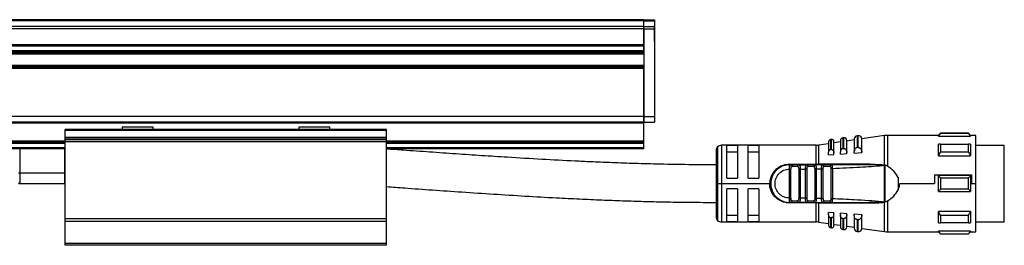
# Model space of a CAD drawing. Header units: millimetres. Extents: x -741 to 2398, y 394 to 730.
# Tile 6 of 10: x 240 to 424, y 539 to 581. Entities that reach past the tile are written whole.
import ezdxf

# ---------------------------------------------------------------- set-up
doc = ezdxf.new("R2010")
doc.units = ezdxf.units.MM

# ---------------------------------------------------------------- blocks, each defined once
blk = doc.blocks.new('Drawing View2')
at = {"color": 7, "linetype": 'Continuous', "lineweight": 25}
for p, q in [((48, 31.15), (-248, 31.15)), ((48, 30.96), (-248, 30.96)), ((48, 29.88), (-248, 29.88)), ((48, 29.43), (-248, 29.43)), ((48, 30.96), (48, 31.15)), ((48, 31.14), (50, 31.14)), ((48, 30.96), (50, 30.96)), ((48, 29.88), (48, 30.96)), ((48, 29.88), (50, 29.88)), ((48, 29.43), (48, 29.88)), ((48, 29.43), (50, 29.43)), ((48, 29.43), (48, 13.06)), ((48, 26.48), (48, 29.43)), ((50, 31.14), (50, 30.96)), ((50, 30.96), (50, 29.88)), ((50.01, 30.07), (50, 30.07)), ((50, 29.88), (50, 29.43)), ((50, 29.43), (50, 13.06)), ((50.01, 27.57), (50.01, 30.07)), ((48, 26.48), (-248, 26.48)), ((48, 26.23), (-248, 26.23)), ((48, 25.33), (48, 26.23)), ((50, 27.07), (50.01, 27.07)), ((50.01, 27.07), (50.01, 27.57)), ((48, 25.33), (-248, 25.33)), ((48, 25.08), (-248, 25.08)), ((48, 24.99), (-248, 24.99)), ((48, 24.74), (-248, 24.74)), ((48, 22.62), (-248, 22.62)), ((48, 22.37), (-248, 22.37)), ((48, 22.28), (-248, 22.28)), ((48, 22.03), (-248, 22.03)), ((48, 13.06), (48, 22.03)), ((48, 13.06), (-248, 13.06)), ((48, 13.06), (50, 13.06)), ((48, 13.06), (48, 12.06)), ((48, 12.06), (48, 13.06)), ((50, 13.06), (50, 12.06)), ((48, 12.06), (-248, 12.06)), ((48, 11.86), (-248, 11.86)), ((-49.4, 11.12), (-49.4, 10.67)), ((-49.4, 11.12), (-49.4, 10.67)), ((-47.4, 11.12), (-49.4, 11.12)), ((-47.4, 11.12), (-49.4, 11.12)), ((-43.59, 11.12), (-47.4, 11.12)), ((-43.59, 11.12), (-47.4, 11.12)), ((-43.59, 10.67), (-43.59, 11.12)), ((-43.59, 10.67), (-43.59, 11.12)), ((-16.4, 11.12), (-16.4, 10.67)), ((-16.4, 11.12), (-16.4, 10.67)), ((-14.07, 11.12), (-16.4, 11.12)), ((-14.07, 11.12), (-16.4, 11.12)), ((-10.59, 11.12), (-14.07, 11.12)), ((-10.59, 11.12), (-14.07, 11.12)), ((-10.59, 10.67), (-10.59, 11.12)), ((-10.59, 10.67), (-10.59, 11.12)), ((48, 12.06), (50, 12.06)), ((48, 11.86), (48, 12.06)), ((48, 8.46), (48, 11.86)), ((-60, 10.46), (-60, 10.66)), ((0, 10.66), (-60, 10.66)), ((-60, 10.46), (-60, 10.66)), ((0, 10.66), (-60, 10.66)), ((0, 10.46), (-60, 10.46)), ((-60, 9.2), (-60, 10.46)), ((0, 10.46), (-60, 10.46)), ((-60, 9.2), (-60, 10.46)), ((0, 9.2), (-60, 9.2)), ((-60, 9.06), (-60, 9.2)), ((-60, 9.06), (-60, 9.2)), ((0, 9.2), (-60, 9.2)), ((-49.4, 10.67), (-49.4, 10.66)), ((-49.4, 10.67), (-49.4, 10.66)), ((-47.4, 10.67), (-49.4, 10.67)), ((-47.4, 10.67), (-49.4, 10.67)), ((-43.59, 10.67), (-47.4, 10.67)), ((-43.59, 10.67), (-47.4, 10.67)), ((-43.6, 10.66), (-43.59, 10.67)), ((-43.6, 10.66), (-43.59, 10.67)), ((-16.4, 10.67), (-16.4, 10.66)), ((-16.4, 10.67), (-16.4, 10.66)), ((-14.07, 10.67), (-16.4, 10.67)), ((-14.07, 10.67), (-16.4, 10.67)), ((-10.59, 10.67), (-14.07, 10.67)), ((-10.59, 10.67), (-14.07, 10.67)), ((-10.6, 10.66), (-10.59, 10.67)), ((-10.6, 10.66), (-10.59, 10.67)), ((0, 10.46), (0, 10.66)), ((0, 10.46), (0, 10.66)), ((0, 9.2), (0, 10.46)), ((0, 9.2), (0, 10.46)), ((0, 9.06), (0, 9.2)), ((0, 9.06), (0, 9.2)), ((88.01, 9.52), (87.81, 9.49)), ((87.81, 9.49), (87.81, 7.28)), ((88.01, 7.3), (88.01, 9.52)), ((92.95, 9.53), (88.7, 8.91)), ((92.95, 4.06), (92.95, 9.53)), ((103, 9.57), (93.52, 9.57)), ((93.52, 9.57), (93.52, 3.8)), ((103.4, 9.97), (103, 9.57)), ((103, 9.44), (103, 9.57)), ((103, 9.44), (109, 9.44)), ((108.6, 9.97), (103.4, 9.97)), ((108.6, 9.91), (103.4, 9.91)), ((109, 9.57), (108.6, 9.97)), ((108.6, 9.91), (108.6, 9.97)), ((110, 9.57), (109, 9.57)), ((110, 0.57), (110, 9.57)), ((-60, 8.46), (-140, 8.46)), ((-60, 8.26), (-140, 8.26)), ((-60, 8.06), (-140, 8.06)), ((0, 9.06), (-60, 9.06)), ((-60, 8.75), (-60, 9.06)), ((0, 9.06), (-60, 9.06)), ((-60, 8.75), (-60, 9.06)), ((0, 8.75), (-60, 8.75)), ((0, 8.75), (-60, 8.75)), ((-60, 8.35), (-60, 8.75)), ((-60, 8.35), (-60, 8.75)), ((0, 8.35), (-60, 8.35)), ((-60, -6), (-60, 8.35)), ((-60, -6), (-60, 8.35)), ((0, 8.35), (-60, 8.35)), ((0, 8.75), (0, 9.06)), ((0, 8.75), (0, 9.06)), ((0, 8.35), (0, 8.75)), ((0, 8.35), (0, 8.75)), ((48, 8.46), (0, 8.46)), ((0, -6), (0, 8.35)), ((0, -6), (0, 8.35)), ((48, 8.26), (0, 8.26)), ((48, 8.06), (0, 8.06)), ((48, 8.26), (48, 8.46)), ((48, 8.06), (48, 8.26)), ((48, 7.26), (48, 8.06)), ((61.79, 7.42), (61.79, 0.57)), ((80.17, 7.72), (62.5, 7.72)), ((62.5, 7.72), (62.5, 0.57)), ((65.5, 7.65), (63.5, 7.65)), ((63.5, 1.57), (63.5, 7.65)), ((65.5, 7.65), (65.5, 1.57)), ((69.5, 7.65), (67.5, 7.65)), ((67.5, 1.57), (67.5, 7.65)), ((69.5, 7.65), (69.5, 1.57)), ((80.17, 4.17), (80.17, 7.72)), ((82.5, 8.02), (80.6, 7.75)), ((80.6, 7.75), (80.6, 4.17)), ((82.5, 8.38), (82.5, 6.42)), ((83.04, 8.81), (82.84, 8.78)), ((82.84, 8.78), (82.84, 6.9)), ((83.04, 6.92), (83.04, 8.81)), ((83.5, 6.34), (83.5, 8.41)), ((84.7, 8.34), (83.5, 8.17)), ((84.7, 8.61), (84.7, 6.47)), ((85.33, 9.14), (85.13, 9.11)), ((85.13, 9.11), (85.13, 7.08)), ((85.33, 7.09), (85.33, 9.14)), ((87.3, 8.71), (85.9, 8.51)), ((85.9, 6.36), (85.9, 8.64)), ((87.3, 8.9), (87.3, 6.54)), ((88.7, 6.39), (88.7, 8.93)), ((103.4, 7.9), (108.6, 7.9)), ((109, 7.9), (109, 5.78)), ((115.3, 7.69), (110, 7.69)), ((115.3, -5.19), (115.3, 7.69)), ((-60, 7.26), (-140, 7.26)), ((-60, 7.06), (-140, 7.06)), ((-68.5, 7.06), (-68.5, 2.56)), ((-60.1, 2.56), (-60.1, 7.06)), ((48, 7.26), (0, 7.26)), ((48, 7.06), (0, 7.06)), ((48, 7.06), (48, 7.26)), ((61.5, 6.72), (61.5, 0.57)), ((63.5, 6.48), (65.5, 6.48)), ((67.5, 6.48), (69.5, 6.48)), ((82.5, 5.93), (82.5, 6.42)), ((82.5, 5.93), (83.5, 6)), ((83.5, 6), (83.5, 6.34)), ((84.7, 6.09), (84.7, 6.47)), ((84.7, 6.09), (85.9, 6.17)), ((85.9, 6.17), (85.9, 6.36)), ((87.3, 6.27), (87.3, 6.54)), ((87.3, 6.27), (88.7, 6.37)), ((88.01, 7.3), (88.1, 7.3)), ((88.7, 6.37), (88.7, 6.39)), ((103, 5.78), (109, 5.78)), ((108.6, 6.42), (103.4, 6.42)), ((75.2, 4.17), (80.17, 4.17)), ((75.2, 4.07), (75.52, 4.07)), ((76.89, 4.07), (75.52, 4.07)), ((76.69, 3.77), (75.71, 3.77)), ((76.89, 4.07), (76.81, 4.04)), ((76.89, 4.07), (78.49, 4.07)), ((79.93, 4.07), (78.49, 4.07)), ((79.72, 3.77), (78.69, 3.77)), ((79.93, 4.07), (79.85, 4.04)), ((81.39, 4.07), (80.57, 4.07)), ((90.26, 4.18), (80.6, 4.17)), ((83.01, 4.07), (81.43, 4.07)), ((82.78, 3.77), (81.65, 3.77)), ((83.01, 4.07), (82.93, 4.05)), ((83.01, 4.07), (83.07, 4.04)), ((92.72, 3.97), (92.49, 3.93)), ((92.72, 3.97), (92.95, 4.06)), ((93.01, 4.06), (93, -2.92)), ((-68.7, 2.56), (-68.5, 2.56)), ((-68.5, 2.56), (-68.5, 0.56)), ((-68.5, 2.56), (-60.1, 2.56)), ((-60.1, 0.56), (-60.1, 2.56)), ((-60, 2.56), (-60.1, 2.56)), ((75.19, 3.27), (75.2, 3.48)), ((75.19, -2.13), (75.19, 3.27)), ((75.48, -2.13), (75.48, 3.27)), ((76.92, 3.28), (76.92, -2.14)), ((77.21, 3.28), (78.19, 3.29)), ((77.21, 3.28), (77.21, -2.14)), ((78.48, 3.29), (78.19, 3.29)), ((78.19, -2.15), (78.19, 3.29)), ((78.48, -2.15), (78.48, 3.29)), ((79.92, 3.32), (79.92, -2.19)), ((80.21, 3.32), (80.21, -2.19)), ((81.19, 3.35), (81.48, 3.35)), ((81.19, -2.21), (81.19, 3.35)), ((81.48, -2.21), (81.48, 3.35)), ((82.92, 3.41), (82.92, -2.27)), ((83.21, 3.41), (83.21, -2.27)), ((102.29, 2.23), (109.2, 2.23)), ((102.29, 2.23), (102.29, 0.57)), ((109, 2.07), (103, 2.07)), ((109, 2.07), (109, -0.93)), ((109.2, 2.23), (109.2, 0.57)), ((-68.5, 0.56), (-60.1, 0.56)), ((61.5, 0.57), (61.79, 0.57)), ((61.5, 0.57), (61.5, -5.58)), ((61.79, 0.57), (62.5, 0.57)), ((61.79, 0.57), (61.79, -6.29)), ((62.5, 0.57), (71.5, 0.57)), ((62.5, 0.57), (62.5, -6.58)), ((63.5, 1.57), (65.5, 1.57)), ((67.5, 1.57), (69.5, 1.57)), ((95.5, 1.71), (95.5, -0.57)), ((95.77, 0.57), (102.29, 0.57)), ((103.4, 1.62), (108.6, 1.62)), ((109.2, 0.57), (110, 0.57)), ((110, -8.43), (110, 0.57)), ((65.5, -0.43), (63.5, -0.43)), ((63.5, -6.51), (63.5, -0.43)), ((65.5, -0.43), (65.5, -6.51)), ((67.5, -6.51), (67.5, -0.43)), ((69.5, -0.43), (67.5, -0.43)), ((69.5, -0.43), (69.5, -6.51)), ((103, -0.93), (109, -0.93)), ((108.6, -0.49), (103.4, -0.49)), ((75.2, -2.3), (75.19, -2.13)), ((75.2, -2.34), (75.2, -2.3)), ((75.52, -2.93), (75.2, -2.93)), ((80.17, -3.03), (75.2, -3.03)), ((75.46, -2.92), (75.52, -2.93)), ((75.52, -2.93), (76.89, -2.93)), ((75.71, -2.63), (76.69, -2.63)), ((76.89, -2.93), (76.81, -2.91)), ((78.49, -2.93), (76.89, -2.93)), ((78.19, -2.15), (77.21, -2.14)), ((78.19, -2.15), (78.48, -2.15)), ((78.49, -2.93), (78.44, -2.91)), ((78.49, -2.93), (79.93, -2.93)), ((78.69, -2.63), (79.72, -2.63)), ((79.93, -2.93), (79.85, -2.91)), ((80.17, -2.93), (80.17, -3.03)), ((80.17, -6.58), (80.17, -3.03)), ((80.6, -3.03), (90.26, -3.05)), ((80.6, -3.03), (80.6, -6.61)), ((81.43, -2.93), (81.36, -2.9)), ((81.39, -2.92), (81.52, -2.91)), ((81.43, -2.93), (81.51, -2.91)), ((81.43, -2.93), (83.01, -2.93)), ((81.65, -2.63), (82.78, -2.63)), ((83.01, -2.93), (82.93, -2.91)), ((90.88, -2.93), (90.23, -2.93)), ((90.88, -2.93), (92.61, -2.93)), ((92.49, -2.8), (92.72, -2.84)), ((92.49, -2.8), (92.6, -2.82)), ((92.72, -2.84), (92.93, -2.92)), ((92.95, -8.39), (92.95, -2.92)), ((93, -2.92), (93.52, -2.67)), ((93.52, -2.67), (93.52, -8.43)), ((65.5, -5.35), (63.5, -5.35)), ((69.5, -5.35), (67.5, -5.35)), ((83.5, -4.86), (82.5, -4.79)), ((82.5, -5.28), (82.5, -4.79)), ((82.5, -5.28), (82.5, -7.25)), ((83.5, -5.2), (83.5, -4.86)), ((83.5, -7.28), (83.5, -5.2)), ((85.9, -5.04), (84.7, -4.95)), ((84.7, -5.33), (84.7, -4.95)), ((84.7, -5.33), (84.7, -7.48)), ((85.9, -5.22), (85.9, -5.04)), ((85.9, -7.51), (85.9, -5.22)), ((88.7, -5.24), (87.3, -5.14)), ((87.3, -5.4), (87.3, -5.14)), ((87.3, -5.4), (87.3, -7.77)), ((88.7, -5.26), (88.7, -5.24)), ((88.7, -7.79), (88.7, -5.26)), ((109, -4.65), (103, -4.65)), ((103.4, -5.29), (108.6, -5.29)), ((109, -4.65), (109, -6.77)), ((115.3, -6.56), (115.3, -5.19)), ((0, -6), (-60, -6)), ((-60, -6.52), (-60, -6)), ((-60, -6.52), (-60, -6)), ((0, -6), (-60, -6)), ((0, -6.52), (-60, -6.52)), ((-60, -10.58), (-60, -6.52)), ((0, -6.52), (-60, -6.52)), ((-60, -10.58), (-60, -6.52)), ((0, -6.52), (0, -6)), ((0, -6.52), (0, -6)), ((0, -10.58), (0, -6.52)), ((0, -10.58), (0, -6.52)), ((62.5, -6.58), (80.17, -6.58)), ((63.5, -6.51), (65.5, -6.51)), ((67.5, -6.51), (69.5, -6.51)), ((80.6, -6.61), (82.5, -6.89)), ((82.84, -5.77), (82.84, -7.64)), ((83.5, -7.03), (84.7, -7.2)), ((85.13, -5.94), (85.13, -7.97)), ((87.81, -6.15), (87.81, -8.36)), ((88.1, -6.16), (88.01, -6.16)), ((88.01, -8.39), (88.01, -6.16)), ((108.6, -6.77), (103.4, -6.77)), ((110, -6.56), (115.3, -6.56)), ((82.84, -7.64), (83.04, -7.67)), ((85.13, -7.97), (85.33, -8)), ((85.9, -7.38), (87.3, -7.58)), ((87.81, -8.36), (88.01, -8.39)), ((88.7, -7.78), (92.95, -8.39)), ((93.52, -8.43), (103, -8.43)), ((109, -8.31), (103, -8.31)), ((103, -8.43), (103.4, -8.83)), ((103.4, -8.77), (108.6, -8.77)), ((103.4, -8.77), (103.4, -8.83)), ((103.4, -8.83), (108.6, -8.83)), ((108.6, -8.83), (109, -8.43)), ((109, -8.31), (109, -8.43)), ((109, -8.43), (110, -8.43)), ((0, -10.58), (-60, -10.58)), ((-60, -10.94), (-60, -10.58)), ((0, -10.58), (-60, -10.58)), ((-60, -10.94), (-60, -10.58)), ((0, -10.94), (-60, -10.94)), ((0, -10.94), (-60, -10.94)), ((0, -10.94), (0, -10.58)), ((0, -10.94), (0, -10.58))]:
    blk.add_line(p, q, dxfattribs=at)
at = {"color": 7, "linetype": 'Continuous', "lineweight": 25, "flags": 128}
for points in [[(103.4, 9.97), (103.4, 9.96), (103.4, 9.95), (103.4, 9.93), (103.4, 9.91)], [(109, 9.57), (109, 9.56), (109, 9.54), (109, 9.5), (109, 9.44)], [(103, 5.78), (103, 6.08), (103, 6.38), (103, 6.66), (103, 6.93), (103, 7.19), (103, 7.44), (103, 7.68), (103, 7.9)], [(103.4, 7.9), (103.4, 7.74), (103.4, 7.57), (103.4, 7.39), (103.4, 7.21), (103.4, 7.02), (103.4, 6.82), (103.4, 6.63), (103.4, 6.42)], [(108.6, 6.42), (108.6, 6.63), (108.6, 6.82), (108.6, 7.02), (108.6, 7.21), (108.6, 7.39), (108.6, 7.57), (108.6, 7.74), (108.6, 7.9)], [(83.04, 6.92), (82.93, 6.91), (82.84, 6.9)], [(85.33, 7.09), (85.22, 7.08), (85.13, 7.08)], [(88.01, 7.3), (87.9, 7.29), (87.81, 7.28)], [(75.52, 4.07), (75.56, 4.06), (75.59, 4.04), (75.63, 4.02), (75.66, 3.98), (75.68, 3.93), (75.7, 3.88), (75.71, 3.83), (75.71, 3.77)], [(103, -0.93), (103, -0.56), (103, -0.18), (103, 0.19), (103, 0.57), (103, 0.94), (103, 1.32), (103, 1.7), (103, 2.07)], [(-60, 0.57), (-60, 0.57), (-60.1, 0.56)], [(103.4, 1.62), (103.4, 1.36), (103.4, 1.1), (103.4, 0.83), (103.4, 0.57), (103.4, 0.3), (103.4, 0.04), (103.4, -0.23), (103.4, -0.49)], [(108.6, -0.49), (108.6, -0.23), (108.6, 0.04), (108.6, 0.3), (108.6, 0.57), (108.6, 0.83), (108.6, 1.1), (108.6, 1.36), (108.6, 1.62)], [(75.52, -2.93), (75.56, -2.93), (75.59, -2.91), (75.63, -2.88), (75.66, -2.84), (75.68, -2.8), (75.7, -2.75), (75.71, -2.69), (75.71, -2.63)], [(92.58, -2.83), (92.68, -2.86), (92.7, -2.87), (92.71, -2.87), (92.71, -2.87), (92.72, -2.88), (92.72, -2.88), (92.72, -2.88), (92.72, -2.88), (92.72, -2.88), (92.72, -2.88)], [(103, -6.77), (103, -6.54), (103, -6.31), (103, -6.06), (103, -5.8), (103, -5.52), (103, -5.24), (103, -4.95), (103, -4.65)], [(103.4, -5.29), (103.4, -5.49), (103.4, -5.69), (103.4, -5.88), (103.4, -6.07), (103.4, -6.25), (103.4, -6.43), (103.4, -6.6), (103.4, -6.77)], [(108.6, -6.77), (108.6, -6.6), (108.6, -6.43), (108.6, -6.25), (108.6, -6.07), (108.6, -5.88), (108.6, -5.69), (108.6, -5.49), (108.6, -5.29)], [(82.84, -5.77), (82.96, -5.77), (83.04, -5.78)], [(83.04, -7.67), (83.04, -7.65), (83.04, -7.45), (83.04, -7.07), (83.04, -6.51), (83.04, -5.78)], [(85.13, -5.94), (85.24, -5.95), (85.33, -5.96)], [(85.33, -8), (85.33, -7.97), (85.33, -7.77), (85.33, -7.35), (85.33, -6.74), (85.33, -5.96)], [(87.81, -6.15), (87.93, -6.15), (88.01, -6.16)], [(103, -8.43), (103, -8.42), (103, -8.4), (103, -8.36), (103, -8.31)], [(108.6, -8.83), (108.6, -8.83), (108.6, -8.82), (108.6, -8.8), (108.6, -8.77)]]:
    blk.add_lwpolyline(points, dxfattribs=at)
at = {"color": 7, "linetype": 'Continuous', "lineweight": 25}
for centre, radius, start, end in [((87.9, 8.9), 0.6, 98.1899, 180), ((88.1, 8.93), 0.6, 0, 98.1899), ((93.52, 5.57), 4, 90, 98.1899), ((62.5, 6.72), 1, 135, 180), ((62.5, 6.72), 1, 90, 135), ((80.17, 10.72), 3, 270, 278.1899), ((82.9, 8.38), 0.4, 98.1899, 180), ((83.1, 8.41), 0.4, 0, 98.1899), ((85.2, 8.61), 0.5, 98.1899, 180), ((85.4, 8.64), 0.5, 0, 98.1899), ((75.2, 0.57), 3.5, 90, 270.0002), ((78.43, 3.81), 0.266, 351.1423, 76.7856), ((-80.42, 4.15), 160.58, 359.9707, 0.0061), ((80.45, 4.15), 0.142, 322.5755, 5.7889), ((81.38, 3.8), 0.269, 352.5997, 79.8789), ((-68.5, 0.76), 0.2, 180, 270), ((78.43, -2.67), 0.266, 283.2147, 8.8578), ((80.33, -3.04), 0.261, 1.6222, 23.1757), ((62.5, -5.58), 1, 180, 225), ((62.5, -5.58), 1, 225, 270), ((80.17, -9.58), 3, 81.8101, 90), ((82.9, -7.25), 0.4, 180, 261.8101), ((83.1, -7.28), 0.4, 261.8101, 360), ((85.2, -7.48), 0.5, 180, 261.8101), ((85.4, -7.51), 0.5, 261.8101, 0), ((87.9, -7.77), 0.6, 180, 261.8101), ((88.1, -7.79), 0.6, 261.8101, 0), ((93.52, -4.43), 4, 261.8101, 270)]:
    blk.add_arc(centre, radius, start, end, dxfattribs=at)
for points, knots in [([(103, 9.44), (103.07, 9.53), (103.2, 9.69), (103.34, 9.84), (103.4, 9.91)], [0, 0, 0, 0, 0.553792, 1, 1, 1, 1]), ([(108.6, 9.91), (108.68, 9.82), (108.81, 9.67), (108.94, 9.51), (109, 9.44)], [0, 0, 0, 0, 0.566189, 1, 1, 1, 1]), ([(103.4, 7.9), (103.32, 7.9), (103.19, 7.9), (103.06, 7.9), (103, 7.9)], [0, 0, 0, 0, 0.566235, 1, 1, 1, 1]), ([(109, 7.9), (108.93, 7.9), (108.8, 7.9), (108.66, 7.9), (108.6, 7.9)], [0, 0, 0, 0, 0.553742, 1, 1, 1, 1]), ([(61.5, 4.06), (59.56, 4.07), (55.88, 4.09), (50.63, 4.19), (45.96, 4.32), (41.86, 4.47), (38.32, 4.62), (34.09, 4.81), (28.88, 5.09), (23.08, 5.44), (17.74, 5.78), (12.91, 6.11), (8.02, 6.45), (3.71, 6.75), (1.04, 6.94), (0, 7.02)], [0, 0, 0, 0, 0.0943838, 0.1795356, 0.2554543, 0.3221312, 0.3795547, 0.4277122, 0.5286355, 0.6335378, 0.710896, 0.7895171, 0.8692467, 0.9494514, 1, 1, 1, 1]), ([(82.84, 6.9), (82.82, 6.9), (82.78, 6.89), (82.7, 6.86), (82.6, 6.77), (82.52, 6.62), (82.51, 6.49), (82.5, 6.42)], [0, 0, 0, 0, 0.096571, 0.197429, 0.41274, 0.676188, 1, 1, 1, 1]), ([(83.04, 6.92), (83.05, 6.92), (83.07, 6.92), (83.09, 6.92), (83.1, 6.92)], [0, 0, 0, 0, 0.553505, 1, 1, 1, 1]), ([(83.1, 6.92), (83.12, 6.91), (83.17, 6.9), (83.26, 6.86), (83.38, 6.76), (83.48, 6.57), (83.49, 6.42), (83.5, 6.34)], [0, 0, 0, 0, 0.092113, 0.190371, 0.409273, 0.68628, 1, 1, 1, 1]), ([(85.13, 7.08), (85.1, 7.07), (85.05, 7.07), (84.95, 7.02), (84.83, 6.92), (84.72, 6.72), (84.71, 6.56), (84.7, 6.47)], [0, 0, 0, 0, 0.095358, 0.192264, 0.405805, 0.669689, 1, 1, 1, 1]), ([(85.33, 7.09), (85.34, 7.09), (85.37, 7.09), (85.39, 7.09), (85.4, 7.09)], [0, 0, 0, 0, 0.553052, 1, 1, 1, 1]), ([(85.4, 7.09), (85.43, 7.09), (85.49, 7.08), (85.61, 7.02), (85.75, 6.89), (85.87, 6.65), (85.89, 6.46), (85.9, 6.36)], [0, 0, 0, 0, 0.090894, 0.187707, 0.403221, 0.680517, 1, 1, 1, 1]), ([(87.81, 7.28), (87.78, 7.28), (87.72, 7.27), (87.6, 7.22), (87.45, 7.09), (87.32, 6.85), (87.31, 6.65), (87.3, 6.54)], [0, 0, 0, 0, 0.09377, 0.189049, 0.400199, 0.66412, 1, 1, 1, 1]), ([(88.1, 7.3), (88.13, 7.29), (88.21, 7.28), (88.35, 7.21), (88.52, 7.05), (88.67, 6.76), (88.69, 6.52), (88.7, 6.39)], [0, 0, 0, 0, 0.089482, 0.184693, 0.396628, 0.674165, 1, 1, 1, 1]), ([(103, 5.78), (103.07, 5.9), (103.2, 6.12), (103.34, 6.33), (103.4, 6.42)], [0, 0, 0, 0, 0.553792, 1, 1, 1, 1]), ([(108.6, 6.42), (108.68, 6.3), (108.81, 6.09), (108.94, 5.88), (109, 5.78)], [0, 0, 0, 0, 0.566189, 1, 1, 1, 1]), ([(75.2, 4.17), (74.79, 4.13), (74.09, 4.06), (73.04, 3.56), (72.19, 2.79), (71.61, 1.7), (71.53, 0.94), (71.5, 0.57)], [0, 0, 0, 0, 0.208658, 0.361333, 0.608024, 0.810846, 1, 1, 1, 1]), ([(75.2, 3.48), (75.21, 3.56), (75.22, 3.73), (75.27, 3.92), (75.36, 4.05), (75.47, 4.06), (75.52, 4.07)], [0, 0, 0, 0, 0.2518057, 0.4913413, 0.7336016, 1, 1, 1, 1]), ([(75.2, 3.48), (75.2, 3.56), (75.2, 3.72), (75.2, 3.91), (75.2, 4.04), (75.2, 4.06), (75.2, 4.07)], [0, 0, 0, 0, 0.25, 0.5, 0.75, 1, 1, 1, 1]), ([(75.6, 4.05), (75.56, 4.05), (75.52, 4.06), (75.48, 4.06), (75.46, 4.06)], [0, 0, 0, 0, 0.708064, 1, 1, 1, 1]), ([(75.48, 3.27), (75.48, 3.34), (75.49, 3.47), (75.51, 3.61), (75.55, 3.7), (75.59, 3.74), (75.65, 3.76), (75.69, 3.77), (75.71, 3.77)], [0, 0, 0, 0, 0.2736494, 0.5306581, 0.645969, 0.7586812, 0.8748427, 1, 1, 1, 1]), ([(76.69, 3.77), (76.71, 3.77), (76.74, 3.76), (76.79, 3.74), (76.83, 3.7), (76.87, 3.64), (76.89, 3.57), (76.91, 3.45), (76.92, 3.35), (76.92, 3.28)], [0, 0, 0, 0, 0.100093, 0.203981, 0.319404, 0.436084, 0.574026, 0.710678, 1, 1, 1, 1]), ([(76.94, 4.06), (76.93, 4.06), (76.88, 4.06), (76.84, 4.05), (76.81, 4.04)], [0, 0, 0, 0, 0.283704, 1, 1, 1, 1]), ([(76.9, 4.06), (76.9, 4.06), (76.87, 4.06), (76.84, 4.05), (76.81, 4.04)], [0, 0, 0, 0, 0.016659, 1, 1, 1, 1]), ([(76.89, 4.07), (76.94, 4.06), (77.04, 4.05), (77.12, 3.92), (77.17, 3.77), (77.19, 3.63), (77.2, 3.46), (77.21, 3.34), (77.21, 3.28)], [0, 0, 0, 0, 0.226087, 0.46364, 0.589382, 0.720309, 0.857009, 1, 1, 1, 1]), ([(78.19, 3.29), (78.19, 3.35), (78.19, 3.46), (78.21, 3.63), (78.23, 3.77), (78.27, 3.91), (78.34, 4.03), (78.41, 4.05), (78.44, 4.05)], [0, 0, 0, 0, 0.153263, 0.300654, 0.442691, 0.579951, 0.841561, 1, 1, 1, 1]), ([(78.57, 4.05), (78.54, 4.05), (78.5, 4.06), (78.46, 4.06), (78.44, 4.06)], [0, 0, 0, 0, 0.723081, 1, 1, 1, 1]), ([(78.48, 3.29), (78.48, 3.36), (78.49, 3.48), (78.51, 3.62), (78.55, 3.7), (78.59, 3.74), (78.63, 3.76), (78.67, 3.77), (78.69, 3.77)], [0, 0, 0, 0, 0.293663, 0.543126, 0.654538, 0.764313, 0.877837, 1, 1, 1, 1]), ([(79.92, 3.32), (79.92, 3.4), (79.92, 3.5), (79.9, 3.61), (79.87, 3.68), (79.82, 3.74), (79.77, 3.77), (79.74, 3.77), (79.72, 3.77)], [0, 0, 0, 0, 0.352949, 0.448029, 0.563779, 0.81412, 0.91481, 1, 1, 1, 1]), ([(79.98, 4.06), (79.97, 4.06), (79.92, 4.06), (79.88, 4.05), (79.85, 4.05)], [0, 0, 0, 0, 0.289044, 1, 1, 1, 1]), ([(79.95, 4.06), (79.95, 4.06), (79.92, 4.06), (79.89, 4.06), (79.87, 4.05)], [0, 0, 0, 0, 0.1348943, 1, 1, 1, 1]), ([(81.43, 4.07), (81.15, 4.07), (80.65, 4.07), (80.15, 4.07), (79.93, 4.07)], [0, 0, 0, 0, 0.559997, 1, 1, 1, 1]), ([(79.98, 4.05), (80.01, 4.04), (80.06, 4.03), (80.11, 3.95), (80.16, 3.83), (80.19, 3.67), (80.2, 3.48), (80.2, 3.37), (80.21, 3.32)], [0, 0, 0, 0, 0.178026, 0.320935, 0.467042, 0.72331, 0.860952, 1, 1, 1, 1]), ([(80.38, 4.17), (80.34, 4.17), (80.27, 4.17), (80.2, 4.17), (80.17, 4.17)], [0, 0, 0, 0, 0.5601146, 1, 1, 1, 1]), ([(80.38, 4.17), (80.42, 4.17), (80.49, 4.17), (80.56, 4.17), (80.6, 4.17)], [0, 0, 0, 0, 0.560253, 1, 1, 1, 1]), ([(81.19, 3.35), (81.19, 3.4), (81.19, 3.49), (81.2, 3.63), (81.21, 3.76), (81.24, 3.87), (81.27, 3.96), (81.32, 4.04), (81.39, 4.06), (81.43, 4.07)], [0, 0, 0, 0, 0.131677, 0.246457, 0.371122, 0.49486, 0.621291, 0.748858, 1, 1, 1, 1]), ([(81.52, 4.05), (81.47, 4.05), (81.41, 4.06), (81.37, 4.05), (81.36, 4.05)], [0, 0, 0, 0, 0.804155, 1, 1, 1, 1]), ([(81.48, 3.35), (81.48, 3.41), (81.49, 3.52), (81.51, 3.64), (81.54, 3.7), (81.57, 3.74), (81.6, 3.76), (81.64, 3.77), (81.65, 3.77)], [0, 0, 0, 0, 0.292481, 0.542411, 0.658598, 0.770774, 0.885396, 1, 1, 1, 1]), ([(82.93, 4.05), (82.93, 4.05), (82.9, 4.04), (82.85, 3.98), (82.79, 3.89), (82.78, 3.81), (82.78, 3.77)], [0, 0, 0, 0, 0.01576, 0.34384, 0.67192, 1, 1, 1, 1]), ([(82.78, 3.77), (82.79, 3.77), (82.82, 3.76), (82.85, 3.74), (82.87, 3.71), (82.9, 3.65), (82.92, 3.55), (82.92, 3.46), (82.92, 3.41)], [0, 0, 0, 0, 0.12329, 0.238914, 0.351741, 0.466997, 0.720832, 1, 1, 1, 1]), ([(83.07, 4.05), (83.06, 4.05), (83.02, 4.06), (82.96, 4.05), (82.92, 4.05)], [0, 0, 0, 0, 0.206103, 1, 1, 1, 1]), ([(83.07, 4.05), (83.06, 4.05), (83.02, 4.06), (82.96, 4.05), (82.92, 4.05)], [0, 0, 0, 0, 0.207494, 1, 1, 1, 1]), ([(90.23, 4.07), (88.89, 4.07), (86.48, 4.07), (84.07, 4.07), (83.01, 4.07)], [0, 0, 0, 0, 0.5599108, 1, 1, 1, 1]), ([(90.23, 4.07), (88.43, 4.07), (86.03, 4.07), (83.64, 4.07), (83.06, 4.07)], [0, 0, 0, 0, 0.754664, 1, 1, 1, 1]), ([(83.07, 4.04), (83.08, 4.03), (83.11, 4.02), (83.14, 3.96), (83.17, 3.86), (83.19, 3.71), (83.2, 3.55), (83.2, 3.46), (83.21, 3.41)], [0, 0, 0, 0, 0.122015, 0.273286, 0.421521, 0.691181, 0.843019, 1, 1, 1, 1]), ([(83.21, 3.41), (84.94, 3.48), (88.04, 3.61), (91.13, 3.83), (92.49, 3.93)], [0, 0, 0, 0, 0.560093, 1, 1, 1, 1]), ([(90.23, 4.07), (90.24, 4.07), (90.24, 4.07), (90.25, 4.1), (90.26, 4.13), (90.26, 4.17), (90.26, 4.18)], [0, 0, 0, 0, 0.244855, 0.499998, 0.755142, 1, 1, 1, 1]), ([(92.49, 3.93), (92.55, 3.96), (92.62, 3.99), (92.71, 4), (92.72, 4.01), (92.72, 4.01), (92.72, 4.01), (92.72, 4.01), (92.72, 4.01), (92.72, 4.01), (92.72, 4.01), (92.72, 4.02), (92.69, 4.02), (92.64, 4.03), (92.28, 4.05), (91.47, 4.06), (90.7, 4.07), (90.23, 4.07)], [0, 0, 0, 0, 0.07257, 0.088505, 0.089278, 0.089587, 0.089854, 0.090095, 0.090329, 0.090579, 0.090862, 0.09157, 0.095174, 0.116976, 0.157001, 0.483088, 1, 1, 1, 1]), ([(90.26, 4.18), (90.89, 4.18), (91.67, 4.18), (92.48, 4.1), (92.67, 4.04), (92.71, 4.01), (92.72, 4), (92.72, 3.99), (92.72, 3.98), (92.72, 3.97)], [0, 0, 0, 0, 0.747452, 0.930455, 0.976205, 0.983505, 0.989542, 0.994803, 1, 1, 1, 1]), ([(92.7, 3.99), (92.7, 3.99), (92.7, 3.99), (92.69, 3.98), (92.67, 3.97), (92.65, 3.97), (92.64, 3.96)], [0, 0, 0, 0, 0.068493, 0.149045, 0.357724, 1, 1, 1, 1]), ([(92.93, -2.92), (92.93, -2.49), (92.93, -1.32), (92.94, 1), (92.95, 2.9), (92.95, 4.06)], [0, 0, 0, 0, 0.184907, 0.500254, 1, 1, 1, 1]), ([(93.01, 4.06), (93, 4.06), (92.98, 4.06), (92.96, 4.06), (92.95, 4.06)], [0, 0, 0, 0, 0.483177, 1, 1, 1, 1]), ([(93.52, 3.8), (93.43, 3.86), (93.27, 3.97), (93.09, 4.03), (93.01, 4.06)], [0, 0, 0, 0, 0.580302, 1, 1, 1, 1]), ([(95.5, 1.71), (95.24, 2.12), (94.72, 2.96), (93.92, 3.52), (93.52, 3.8)], [0, 0, 0, 0, 0.4964411, 1, 1, 1, 1]), ([(75.19, -2.13), (74.84, -2.09), (74.14, -2.01), (73.24, -1.38), (72.64, -0.49), (72.43, 0.57), (72.64, 1.63), (73.24, 2.52), (74.14, 3.14), (74.84, 3.23), (75.19, 3.27)], [0, 0, 0, 0, 0.125, 0.249999, 0.374999, 0.499999, 0.624999, 0.749999, 0.875, 1, 1, 1, 1]), ([(75.19, 3.27), (75.23, 3.27), (75.3, 3.27), (75.39, 3.27), (75.45, 3.27), (75.47, 3.27), (75.48, 3.27)], [0, 0, 0, 0, 0.2834415, 0.5737117, 0.7945205, 1, 1, 1, 1]), ([(80.21, 3.32), (80.39, 3.33), (80.72, 3.33), (81.05, 3.34), (81.19, 3.35)], [0, 0, 0, 0, 0.560004, 1, 1, 1, 1]), ([(103.4, 1.62), (103.32, 1.71), (103.19, 1.85), (103.06, 2), (103, 2.07)], [0, 0, 0, 0, 0.566189, 1, 1, 1, 1]), ([(109, 2.07), (108.93, 1.99), (108.8, 1.84), (108.66, 1.69), (108.6, 1.62)], [0, 0, 0, 0, 0.553792, 1, 1, 1, 1]), ([(0, 0), (1.12, -0.08), (3.97, -0.28), (8.66, -0.62), (14.18, -1), (19.94, -1.38), (25.82, -1.75), (31.18, -2.05), (35.97, -2.29), (40.07, -2.47), (43.45, -2.6), (46.38, -2.69), (49.2, -2.78), (52.7, -2.86), (56.87, -2.92), (59.88, -2.93), (61.5, -2.94)], [0, 0, 0, 0, 0.054822, 0.139005, 0.228966, 0.324598, 0.420229, 0.515858, 0.585986, 0.65393, 0.715802, 0.750725, 0.796587, 0.853404, 0.921198, 1, 1, 1, 1]), ([(75.2, -3.03), (75, -3.03), (74.57, -3.01), (73.91, -2.82), (73.22, -2.51), (72.61, -2.04), (72.11, -1.46), (71.76, -0.8), (71.53, -0.11), (71.51, 0.35), (71.5, 0.57)], [0, 0, 0, 0, 0.100151, 0.221889, 0.356843, 0.49447, 0.62838, 0.762937, 0.888378, 1, 1, 1, 1]), ([(95.5, -0.57), (95.59, -0.35), (95.74, 0.01), (95.76, 0.41), (95.77, 0.57)], [0, 0, 0, 0, 0.597948, 1, 1, 1, 1]), ([(93.52, -2.67), (93.92, -2.38), (94.72, -1.82), (95.24, -0.99), (95.5, -0.57)], [0, 0, 0, 0, 0.503559, 1, 1, 1, 1]), ([(103, -0.93), (103.07, -0.85), (103.2, -0.7), (103.34, -0.55), (103.4, -0.49)], [0, 0, 0, 0, 0.553792, 1, 1, 1, 1]), ([(108.6, -0.49), (108.68, -0.57), (108.81, -0.72), (108.94, -0.87), (109, -0.93)], [0, 0, 0, 0, 0.5661892, 1, 1, 1, 1]), ([(75.2, -2.93), (75.2, -2.92), (75.2, -2.91), (75.2, -2.78), (75.2, -2.59), (75.2, -2.42), (75.2, -2.34)], [0, 0, 0, 0, 0.25, 0.5, 0.75, 1, 1, 1, 1]), ([(75.2, -2.34), (75.21, -2.43), (75.22, -2.6), (75.27, -2.78), (75.35, -2.9), (75.43, -2.91), (75.46, -2.92)], [0, 0, 0, 0, 0.270553, 0.542099, 0.814006, 1, 1, 1, 1]), ([(75.46, -2.92), (75.48, -2.93), (75.52, -2.93), (75.56, -2.92), (75.6, -2.91)], [0, 0, 0, 0, 0.294902, 1, 1, 1, 1]), ([(75.71, -2.63), (75.69, -2.63), (75.65, -2.63), (75.59, -2.6), (75.55, -2.56), (75.51, -2.48), (75.49, -2.33), (75.48, -2.2), (75.48, -2.13)], [0, 0, 0, 0, 0.125212, 0.241394, 0.354087, 0.469338, 0.726349, 1, 1, 1, 1]), ([(75.49, -2.93), (75.5, -2.93), (75.53, -2.93), (75.56, -2.92), (75.59, -2.91)], [0, 0, 0, 0, 0.116327, 1, 1, 1, 1]), ([(76.92, -2.14), (76.92, -2.17), (76.92, -2.23), (76.91, -2.36), (76.88, -2.48), (76.84, -2.56), (76.8, -2.6), (76.75, -2.63), (76.71, -2.63), (76.69, -2.63)], [0, 0, 0, 0, 0.09964, 0.282254, 0.560634, 0.674404, 0.782627, 0.889659, 1, 1, 1, 1]), ([(76.81, -2.91), (76.84, -2.92), (76.88, -2.93), (76.93, -2.93), (76.94, -2.92)], [0, 0, 0, 0, 0.719813, 1, 1, 1, 1]), ([(77.21, -2.14), (77.21, -2.2), (77.2, -2.33), (77.19, -2.5), (77.16, -2.64), (77.11, -2.79), (77.04, -2.91), (76.94, -2.92), (76.89, -2.93)], [0, 0, 0, 0, 0.144729, 0.283823, 0.416344, 0.542823, 0.779088, 1, 1, 1, 1]), ([(78.44, -2.91), (78.41, -2.91), (78.34, -2.89), (78.29, -2.81), (78.25, -2.72), (78.22, -2.6), (78.2, -2.46), (78.19, -2.31), (78.19, -2.21), (78.19, -2.15)], [0, 0, 0, 0, 0.191625, 0.322338, 0.460908, 0.599594, 0.728496, 0.861844, 1, 1, 1, 1]), ([(78.44, -2.92), (78.45, -2.93), (78.5, -2.93), (78.54, -2.92), (78.57, -2.91)], [0, 0, 0, 0, 0.283461, 1, 1, 1, 1]), ([(78.69, -2.63), (78.67, -2.63), (78.63, -2.63), (78.58, -2.6), (78.55, -2.56), (78.51, -2.48), (78.48, -2.35), (78.48, -2.22), (78.48, -2.15)], [0, 0, 0, 0, 0.128473, 0.244247, 0.350551, 0.471184, 0.69326, 1, 1, 1, 1]), ([(79.92, -2.19), (79.92, -2.25), (79.91, -2.35), (79.9, -2.46), (79.88, -2.53), (79.85, -2.57), (79.82, -2.61), (79.78, -2.63), (79.74, -2.63), (79.72, -2.63)], [0, 0, 0, 0, 0.311224, 0.44031, 0.555819, 0.666654, 0.779304, 0.885992, 1, 1, 1, 1]), ([(79.85, -2.91), (79.88, -2.92), (79.92, -2.93), (79.97, -2.93), (79.98, -2.92)], [0, 0, 0, 0, 0.70966, 1, 1, 1, 1]), ([(79.87, -2.91), (79.9, -2.92), (79.92, -2.93), (79.95, -2.93), (79.95, -2.93)], [0, 0, 0, 0, 0.867654, 1, 1, 1, 1]), ([(79.93, -2.93), (80.21, -2.93), (80.71, -2.93), (81.21, -2.93), (81.43, -2.93)], [0, 0, 0, 0, 0.560003, 1, 1, 1, 1]), ([(80.21, -2.19), (80.2, -2.24), (80.2, -2.34), (80.19, -2.48), (80.17, -2.61), (80.15, -2.73), (80.11, -2.82), (80.06, -2.9), (80.01, -2.91), (79.98, -2.92)], [0, 0, 0, 0, 0.142851, 0.266457, 0.399494, 0.536019, 0.681612, 0.823811, 1, 1, 1, 1]), ([(80.17, -3.03), (80.21, -3.03), (80.28, -3.03), (80.35, -3.03), (80.38, -3.03)], [0, 0, 0, 0, 0.559726, 1, 1, 1, 1]), ([(81.19, -2.21), (81.01, -2.21), (80.68, -2.2), (80.35, -2.19), (80.21, -2.19)], [0, 0, 0, 0, 0.559996, 1, 1, 1, 1]), ([(80.6, -3.03), (80.56, -3.03), (80.49, -3.03), (80.41, -3.03), (80.38, -3.03)], [0, 0, 0, 0, 0.559933, 1, 1, 1, 1]), ([(81.36, -2.9), (81.34, -2.9), (81.3, -2.89), (81.27, -2.82), (81.22, -2.71), (81.2, -2.55), (81.19, -2.37), (81.19, -2.26), (81.19, -2.21)], [0, 0, 0, 0, 0.119693, 0.270394, 0.418528, 0.688523, 0.8415, 1, 1, 1, 1]), ([(81.36, -2.91), (81.37, -2.91), (81.41, -2.93), (81.47, -2.92), (81.52, -2.91)], [0, 0, 0, 0, 0.20062, 1, 1, 1, 1]), ([(81.48, -2.21), (81.48, -2.27), (81.49, -2.38), (81.51, -2.5), (81.54, -2.57), (81.57, -2.6), (81.6, -2.63), (81.63, -2.63), (81.65, -2.63)], [0, 0, 0, 0, 0.293938, 0.540178, 0.655586, 0.767353, 0.880533, 1, 1, 1, 1]), ([(81.51, -2.91), (81.51, -2.91), (81.54, -2.9), (81.59, -2.85), (81.64, -2.75), (81.65, -2.67), (81.65, -2.63)], [0, 0, 0, 0, 0.014681, 0.343121, 0.67156, 1, 1, 1, 1]), ([(82.92, -2.27), (82.92, -2.32), (82.92, -2.41), (82.9, -2.52), (82.87, -2.57), (82.85, -2.61), (82.82, -2.63), (82.79, -2.63), (82.78, -2.63)], [0, 0, 0, 0, 0.28581, 0.527125, 0.644861, 0.759423, 0.876123, 1, 1, 1, 1]), ([(82.93, -2.91), (82.93, -2.91), (82.9, -2.9), (82.85, -2.85), (82.79, -2.75), (82.78, -2.67), (82.78, -2.63)], [0, 0, 0, 0, 0.015329, 0.343553, 0.671776, 1, 1, 1, 1]), ([(82.92, -2.91), (82.96, -2.92), (83.02, -2.93), (83.06, -2.91), (83.07, -2.91)], [0, 0, 0, 0, 0.792373, 1, 1, 1, 1]), ([(83.21, -2.27), (83.2, -2.32), (83.2, -2.41), (83.19, -2.58), (83.17, -2.72), (83.14, -2.83), (83.1, -2.91), (83.05, -2.92), (83.01, -2.93)], [0, 0, 0, 0, 0.133503, 0.262655, 0.492012, 0.617466, 0.745184, 1, 1, 1, 1]), ([(83.01, -2.93), (84.36, -2.93), (86.77, -2.93), (89.17, -2.93), (90.23, -2.93)], [0, 0, 0, 0, 0.560035, 1, 1, 1, 1]), ([(92.49, -2.8), (90.76, -2.67), (87.67, -2.45), (84.57, -2.33), (83.21, -2.27)], [0, 0, 0, 0, 0.55991, 1, 1, 1, 1]), ([(90.23, -2.93), (90.23, -2.93), (90.24, -2.93), (90.24, -2.94), (90.24, -2.94)], [0, 0, 0, 0, 0.3739261, 1, 1, 1, 1]), ([(90.24, -2.94), (90.24, -2.94), (90.24, -2.94), (90.25, -2.96), (90.26, -3), (90.26, -3.03), (90.26, -3.05)], [0, 0, 0, 0, 0.006011, 0.337638, 0.688269, 1, 1, 1, 1]), ([(90.26, -3.05), (90.97, -3.05), (91.77, -3.04), (92.62, -2.95), (92.71, -2.89), (92.72, -2.88), (92.73, -2.86), (92.72, -2.85), (92.72, -2.84), (92.72, -2.84)], [0, 0, 0, 0, 0.847359, 0.965598, 0.977144, 0.983437, 0.988904, 0.994214, 1, 1, 1, 1]), ([(92.6, -2.82), (92.62, -2.82), (92.65, -2.83), (92.68, -2.84), (92.69, -2.85), (92.7, -2.85), (92.7, -2.86), (92.7, -2.86), (92.7, -2.86), (92.7, -2.86), (92.7, -2.86), (92.68, -2.88), (92.31, -2.91), (91.71, -2.92), (91.13, -2.93), (90.88, -2.93)], [0, 0, 0, 0, 0.027803, 0.047051, 0.051199, 0.054618, 0.056052, 0.057353, 0.057993, 0.05865, 0.060099, 0.063718, 0.097548, 0.625448, 1, 1, 1, 1]), ([(92.95, -2.92), (92.95, -2.92), (92.94, -2.92), (92.93, -2.92), (92.93, -2.92)], [0, 0, 0, 0, 0.5523958, 1, 1, 1, 1]), ([(92.95, -2.92), (92.96, -2.93), (92.98, -2.93), (92.99, -2.92), (93, -2.92)], [0, 0, 0, 0, 0.5006137, 1, 1, 1, 1]), ([(82.5, -5.28), (82.51, -5.35), (82.52, -5.48), (82.6, -5.64), (82.7, -5.72), (82.78, -5.76), (82.82, -5.76), (82.84, -5.77)], [0, 0, 0, 0, 0.323921, 0.5874, 0.803788, 0.901229, 1, 1, 1, 1]), ([(83.1, -5.78), (83.15, -5.77), (83.25, -5.74), (83.38, -5.62), (83.48, -5.43), (83.49, -5.28), (83.5, -5.2)], [0, 0, 0, 0, 0.1849, 0.408712, 0.685985, 1, 1, 1, 1]), ([(85.13, -5.94), (85.1, -5.94), (85.05, -5.93), (84.95, -5.89), (84.83, -5.78), (84.72, -5.58), (84.71, -5.42), (84.7, -5.33)], [0, 0, 0, 0, 0.097342, 0.196469, 0.405839, 0.669699, 1, 1, 1, 1]), ([(85.9, -5.22), (85.89, -5.32), (85.88, -5.5), (85.76, -5.74), (85.62, -5.88), (85.49, -5.94), (85.43, -5.95), (85.4, -5.96)], [0, 0, 0, 0, 0.30579, 0.570569, 0.801387, 0.904132, 1, 1, 1, 1]), ([(87.81, -6.15), (87.78, -6.14), (87.72, -6.13), (87.6, -6.08), (87.45, -5.95), (87.32, -5.71), (87.31, -5.51), (87.3, -5.4)], [0, 0, 0, 0, 0.095969, 0.193666, 0.400239, 0.664134, 1, 1, 1, 1]), ([(88.7, -5.26), (88.69, -5.38), (88.67, -5.62), (88.52, -5.91), (88.35, -6.07), (88.21, -6.14), (88.13, -6.15), (88.1, -6.16)], [0, 0, 0, 0, 0.325938, 0.603471, 0.815327, 0.910521, 1, 1, 1, 1]), ([(103.4, -5.29), (103.32, -5.17), (103.19, -4.96), (103.06, -4.74), (103, -4.65)], [0, 0, 0, 0, 0.566189, 1, 1, 1, 1]), ([(109, -4.65), (108.93, -4.77), (108.8, -4.98), (108.66, -5.19), (108.6, -5.29)], [0, 0, 0, 0, 0.553792, 1, 1, 1, 1]), ([(83.1, -5.78), (83.09, -5.78), (83.07, -5.78), (83.05, -5.78), (83.04, -5.78)], [0, 0, 0, 0, 0.559946, 1, 1, 1, 1]), ([(85.4, -5.96), (85.39, -5.96), (85.36, -5.96), (85.34, -5.96), (85.33, -5.96)], [0, 0, 0, 0, 0.559949, 1, 1, 1, 1]), ([(103, -6.77), (103.07, -6.77), (103.2, -6.77), (103.34, -6.77), (103.4, -6.77)], [0, 0, 0, 0, 0.553742, 1, 1, 1, 1]), ([(108.6, -6.77), (108.68, -6.77), (108.81, -6.77), (108.94, -6.77), (109, -6.77)], [0, 0, 0, 0, 0.566235, 1, 1, 1, 1]), ([(103.4, -8.77), (103.32, -8.69), (103.19, -8.53), (103.06, -8.37), (103, -8.31)], [0, 0, 0, 0, 0.566189, 1, 1, 1, 1]), ([(109, -8.31), (108.93, -8.39), (108.8, -8.55), (108.66, -8.7), (108.6, -8.77)], [0, 0, 0, 0, 0.553792, 1, 1, 1, 1])]:
    blk.add_open_spline(points, degree=3, knots=knots, dxfattribs=at)
for points in [[(75.2, 4.17), (75.2, 4.15), (75.2, 4.12), (75.2, 4.09), (75.2, 4.07), (75.2, 4.07), (75.2, 4.07)], [(76.81, 4.04), (76.79, 4.03), (76.74, 3.99), (76.7, 3.89), (76.69, 3.81), (76.69, 3.77)], [(79.85, 4.04), (79.83, 4.03), (79.78, 3.99), (79.73, 3.89), (79.73, 3.81), (79.72, 3.77)], [(77.21, 3.28), (77.17, 3.28), (77.11, 3.28), (77.02, 3.28), (76.95, 3.28), (76.93, 3.28), (76.92, 3.28)], [(80.21, 3.32), (80.17, 3.32), (80.11, 3.32), (80.02, 3.32), (79.95, 3.32), (79.93, 3.32), (79.92, 3.32)], [(83.21, 3.41), (83.17, 3.41), (83.11, 3.41), (83.02, 3.41), (82.95, 3.41), (82.93, 3.41), (82.92, 3.41)], [(75.19, -2.13), (75.23, -2.13), (75.29, -2.13), (75.38, -2.13), (75.45, -2.13), (75.47, -2.13), (75.48, -2.13)], [(75.2, -2.93), (75.2, -2.93), (75.2, -2.94), (75.2, -2.96), (75.2, -2.99), (75.2, -3.02), (75.2, -3.03)], [(76.81, -2.91), (76.79, -2.89), (76.74, -2.85), (76.7, -2.75), (76.69, -2.67), (76.69, -2.63)], [(77.21, -2.14), (77.17, -2.14), (77.11, -2.14), (77.02, -2.14), (76.95, -2.14), (76.93, -2.14), (76.92, -2.14)], [(79.85, -2.91), (79.83, -2.89), (79.78, -2.85), (79.73, -2.75), (79.73, -2.67), (79.72, -2.63)], [(80.21, -2.19), (80.17, -2.19), (80.11, -2.19), (80.02, -2.19), (79.95, -2.19), (79.93, -2.19), (79.92, -2.19)], [(81.19, -2.21), (81.23, -2.21), (81.29, -2.21), (81.38, -2.21), (81.45, -2.21), (81.47, -2.21), (81.48, -2.21)], [(83.21, -2.27), (83.17, -2.27), (83.11, -2.27), (83.02, -2.27), (82.95, -2.27), (82.93, -2.27), (82.92, -2.27)]]:
    blk.add_open_spline(points, degree=3, dxfattribs=at)

msp = doc.modelspace()

# ---------------------------------------------------------------- block references
at = {"color": 7, "linetype": 'Continuous', "lineweight": 25}
msp.add_blockref('Drawing View2', (308.72, 549.58), dxfattribs=at)

doc.saveas('drawing.dxf')
